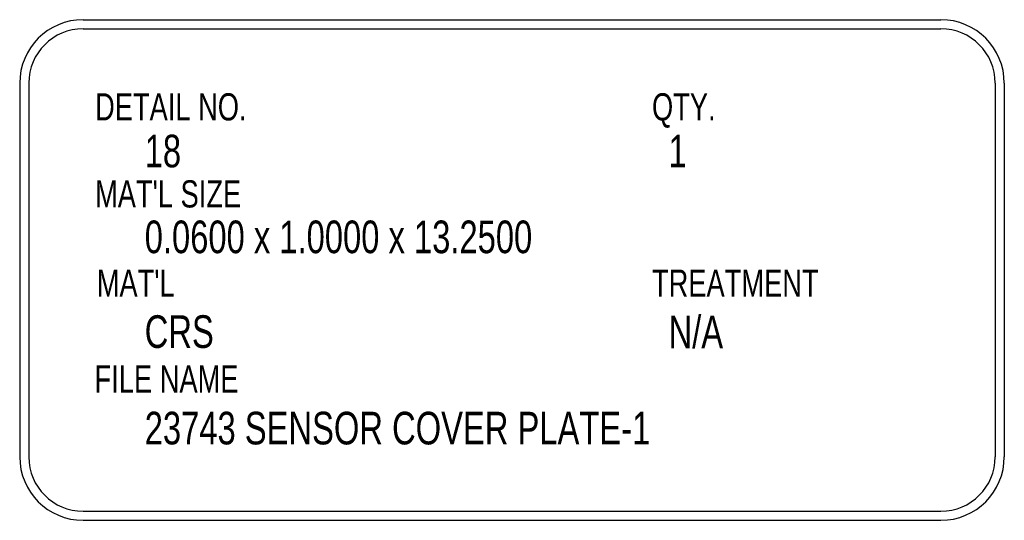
# Model space of a CAD drawing. Header units: inches. Extents: x 1802 to 2468, y -253 to -72.
# Tile 240 of 256: x 2095.78 to 2098.5, y -173.01 to -171.63. Entities that reach past the tile are written whole.
import ezdxf

# ---------------------------------------------------------------- set-up
doc = ezdxf.new("R2010")
doc.units = ezdxf.units.IN
doc.header["$LTSCALE"] = 0.5
doc.header["$MEASUREMENT"] = 0
doc.layers.add('SID-M-D', color=42, linetype='Continuous')
doc.layers.add('SID-M-M', color=233, linetype='Continuous')
doc.styles.add('SLDTEXTSTYLE0', font='TXT', dxfattribs={"width": 0.5957446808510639})

msp = doc.modelspace()

# ---------------------------------------------------------------- linework, layer by layer
at = {"layer": 'SID-M-M'}
for p, q in [((2095.954160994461, -171.6340299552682), (2098.320145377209, -171.6340299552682)), ((2095.954160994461, -171.6590299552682), (2098.320145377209, -171.6590299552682)), ((2095.779160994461, -171.8090299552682), (2095.779160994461, -172.8395515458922)), ((2095.804160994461, -171.8090299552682), (2095.804160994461, -172.8395515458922)), ((2098.470145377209, -171.8090299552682), (2098.470145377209, -172.8395515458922)), ((2098.495145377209, -171.8090299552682), (2098.495145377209, -172.8395515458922)), ((2095.954160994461, -172.9895515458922), (2098.320145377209, -172.9895515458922)), ((2095.954160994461, -173.0145515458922), (2098.320145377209, -173.0145515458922))]:
    msp.add_line(p, q, dxfattribs=at)
for centre, radius, start, end in [((2095.954160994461, -171.8090299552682), 0.1750000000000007, 90, 180), ((2098.320145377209, -171.8090299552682), 0.1750000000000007, 0, 90), ((2095.954160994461, -171.8090299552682), 0.1500000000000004, 90, 180), ((2098.320145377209, -171.8090299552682), 0.1500000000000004, 0, 90), ((2095.954160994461, -172.8395515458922), 0.1750000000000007, 180, 270), ((2095.954160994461, -172.8395515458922), 0.1499999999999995, 180, 270), ((2098.320145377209, -172.8395515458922), 0.1499999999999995, 270, 0), ((2098.320145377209, -172.8395515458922), 0.1749999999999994, 270, 0)]:
    msp.add_arc(centre, radius, start, end, dxfattribs=at)

# ---------------------------------------------------------------- texts
at = {"layer": 'SID-M-D', "style": 'SLDTEXTSTYLE0'}
for s, height, width, p in [('DETAIL NO.', 0.075, 0.75, (2095.987039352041, -171.9118239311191)), ('QTY.', 0.075, 0.75, (2097.523280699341, -171.9118239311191)), ('18', 0.09, 0.7500000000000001, (2096.123980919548, -172.04110342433)), ('1', 0.09, 0.7500000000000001, (2097.569009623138, -172.04110342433)), ("MAT'L SIZE", 0.075, 0.75, (2095.987039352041, -172.1519317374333)), ('0.0600 x 1.0000 x 13.2500', 0.09, 0.7500000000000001, (2096.123980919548, -172.2779083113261)), ("MAT'L", 0.075, 0.75, (2095.991670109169, -172.3981010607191)), ('TREATMENT', 0.075, 0.75, (2097.523280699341, -172.3981010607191)), ('CRS', 0.09, 0.7500000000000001, (2096.123980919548, -172.5391450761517)), ('N/A', 0.09, 0.7500000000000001, (2097.569009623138, -172.5402192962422)), ('FILE NAME', 0.075, 0.75, (2095.985745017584, -172.6622287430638)), ('23743 SENSOR COVER PLATE-1', 0.09, 0.7500000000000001, (2096.123980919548, -172.8052461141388))]:
    msp.add_text(s, height=height, dxfattribs=dict(at, width=width)).set_placement(p)

doc.saveas('drawing.dxf')
